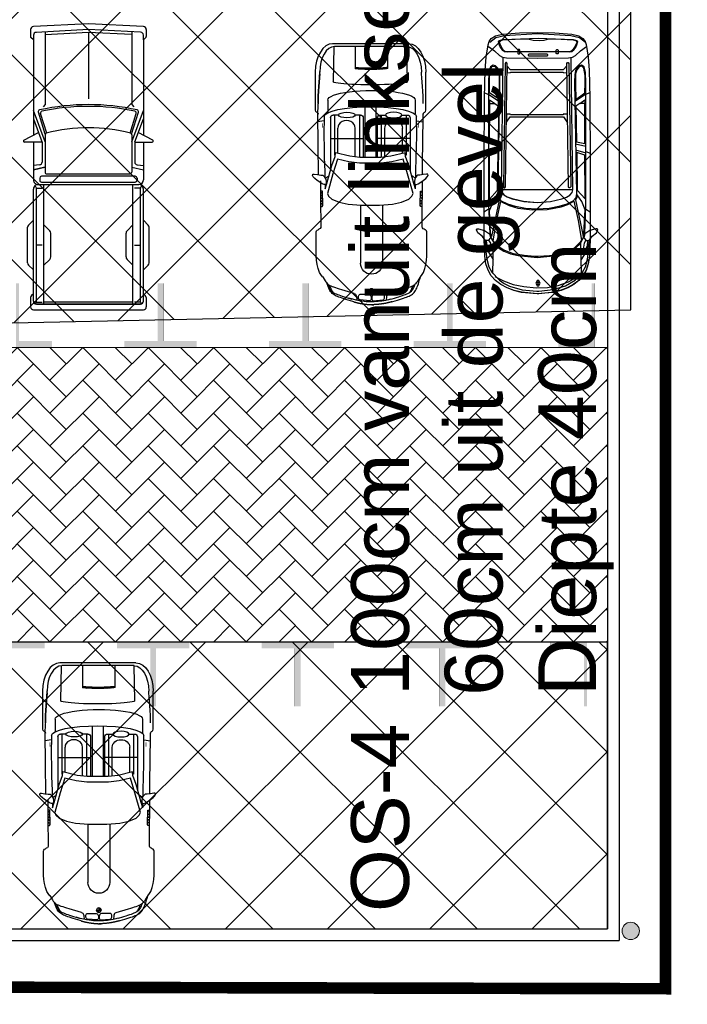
# Model space of a CAD drawing. Header units: millimetres. Extents: x 747415 to 1601423, y -236173 to 551995.
# Tile 168 of 256: x 963006 to 974545, y 91978 to 109012. Entities that reach past the tile are written whole.
import ezdxf

# ---------------------------------------------------------------- set-up
doc = ezdxf.new("R2010")
doc.units = ezdxf.units.MM
doc.header["$LTSCALE"] = 100
doc.header["$MEASUREMENT"] = 0
doc.linetypes.add('DASHED2', pattern=[9.525, 6.35, -3.175])
doc.layers.get('0').update_dxf_attribs({"linetype": 'CONTINUOUS', "lineweight": 0})
for name, color, linetype in [('T--A9041_VERHARDING_Parkeren', 9, 'CONTINUOUS'), ('T--L9041_VERHARDING_Wegen', 7, 'CONTINUOUS'), ('T--L9082_INRICHTING_SPECIFIEK_Auto', 8, 'CONTINUOUS')]:
    doc.layers.add(name, color=color, linetype=linetype)
for name, color, linetype, lineweight in [('T--A9041_VERHARDING_Wegen', 21, 'CONTINUOUS', 0), ('T--A9042_BEPLANTING', 90, 'CONTINUOUS', 0), ('T--L9020_GEBOUWEN', 252, 'CONTINUOUS', 0), ('T--L9052_Ontstop Riool', 240, 'CONTINUOUS', 0), ('T--L9067_BEHEERVOORZIENING_Belijning', 7, 'DASHED2', 0)]:
    doc.layers.add(name, color=color, linetype=linetype, lineweight=lineweight)
doc.layers.add('T--A9072_BELIJNING', color=7, linetype='CONTINUOUS', lineweight=0, true_color=0xffffff)
doc.styles.get("Standard").update_dxf_attribs({"font": 'arial.ttf'})

# ---------------------------------------------------------------- blocks, each defined once
blk = doc.blocks.new('*X133')
at = {"color": 0}
for p, q in [((61387, 31654), (61408, 31674)), ((61387, 31635), (61407, 31655)), ((61389, 31672), (61409, 31693)), ((61390, 31691), (61411, 31712)), ((61391, 31711), (61412, 31732)), ((61393, 31730), (61415, 31752)), ((61395, 31750), (61418, 31772)), ((61398, 31771), (61404, 31776)), ((61383, 31526), (61403, 31545)), ((61383, 31508), (61402, 31527)), ((61383, 31490), (61402, 31509)), ((61383, 31473), (61402, 31492)), ((61383, 31455), (61402, 31474)), ((61384, 31562), (61404, 31581)), ((61384, 31544), (61403, 31563)), ((61385, 31598), (61405, 31618)), ((61385, 31580), (61404, 31600)), ((61386, 31617), (61406, 31636)), ((61383, 31437), (61402, 31456)), ((61384, 31420), (61402, 31439)), ((61384, 31403), (61403, 31421)), ((61384, 31385), (61403, 31404)), ((61385, 31368), (61403, 31387)), ((61385, 31351), (61404, 31369)), ((61386, 31334), (61404, 31352)), ((61387, 31317), (61405, 31335)), ((61388, 31300), (61406, 31319)), ((61389, 31284), (61407, 31302)), ((61390, 31267), (61408, 31285)), ((61391, 31251), (61409, 31269)), ((61393, 31235), (61410, 31252)), ((61395, 31219), (61412, 31236)), ((61402, 31209), (61413, 31220))]:
    blk.add_line(p, q, dxfattribs=at)
blk = doc.blocks.new('*X134')
at = {"color": 0}
for p, q in [((58020, 31490), (58022, 31493)), ((58023, 31478), (58038, 31493)), ((58029, 31469), (58053, 31493)), ((58038, 31462), (58055, 31479)), ((58049, 31458), (58055, 31464)), ((58055, 31525), (58057, 31528)), ((58055, 31510), (58070, 31524)), ((58055, 31495), (58079, 31518)), ((58068, 31493), (58086, 31510)), ((58084, 31493), (58090, 31498))]:
    blk.add_line(p, q, dxfattribs=at)
blk = doc.blocks.new('auto108')
for p, q in [((3471, 2084), (4114, 2084)), ((378, 1872), (396, 1881)), ((396, 1881), (417, 1889)), ((417, 1889), (447, 1900)), ((1429, 2018), (1446, 2019)), ((1452, 2019), (1494, 2019)), ((1494, 2019), (1850, 2021)), ((1804, 1986), (1884, 1987)), ((1850, 2021), (1954, 2022)), ((1884, 1987), (1988, 1988)), ((1954, 2022), (2062, 2023)), ((1988, 1988), (2052, 1988)), ((2052, 1988), (2052, 2023)), ((2062, 2023), (2173, 2023)), ((2173, 2023), (2230, 2024)), ((2287, 1908), (2393, 1911)), ((2338, 2024), (2408, 2025)), ((2393, 1911), (2636, 1918)), ((2408, 2025), (2532, 2026)), ((2532, 2026), (2659, 2027)), ((2636, 1918), (2833, 1922)), ((2659, 2027), (2791, 2029)), ((2791, 2029), (2924, 2030)), ((2833, 1922), (2993, 1924)), ((2924, 2030), (3058, 2032)), ((2993, 1924), (3125, 1924)), ((3058, 2032), (3189, 2034)), ((3125, 1924), (3240, 1922)), ((3189, 2034), (3316, 2035)), ((3240, 1922), (3345, 1919)), ((3316, 2035), (3389, 2035)), ((3628, 1900), (3383, 1898)), ((3567, 2037), (3607, 2036)), ((3607, 2036), (3696, 2034)), ((3696, 2034), (3781, 2030)), ((3781, 2030), (3862, 2025)), ((3862, 2025), (3941, 2021)), ((3941, 2021), (4015, 2015)), ((4015, 2015), (4085, 2009)), ((4085, 2009), (4114, 2007)), ((247, 1678), (257, 1707)), ((257, 1707), (267, 1732)), ((267, 1732), (276, 1754)), ((276, 1754), (284, 1774)), ((284, 1774), (293, 1792)), ((293, 1792), (301, 1807)), ((301, 1807), (310, 1820)), ((310, 1820), (321, 1832)), ((321, 1832), (332, 1843)), ((332, 1843), (345, 1854)), ((345, 1854), (361, 1863)), ((359, 1694), (370, 1729)), ((361, 1863), (378, 1872)), ((370, 1729), (380, 1762)), ((380, 1762), (390, 1791)), ((390, 1791), (400, 1818)), ((400, 1818), (409, 1841)), ((409, 1841), (417, 1862)), ((3321, 1811), (2412, 1811)), ((3370, 1742), (2675, 1742)), ((2675, 1742), (2675, 1729)), ((2965, 1811), (2965, 1243)), ((3370, 1670), (3370, 1762)), ((4554, 1752), (4554, 504)), ((4603, 1784), (4603, 472)), ((191, 1498), (203, 1538)), ((203, 1538), (214, 1577)), ((214, 1577), (226, 1614)), ((226, 1614), (237, 1647)), ((237, 1647), (247, 1678)), ((284, 1442), (347, 1656)), ((347, 1656), (359, 1694)), ((2705, 1679), (3142, 1679)), ((186, 1479), (191, 1498)), ((2645, 1375), (3142, 1375)), ((3370, 1293), (3370, 1384)), ((4175, 1423), (4194, 1423)), ((4194, 1423), (4554, 1423)), ((1814, 1332), (805, 1332)), ((3512, 1219), (2635, 1219)), ((3321, 1243), (2636, 1243)), ((3370, 1312), (2638, 1312)), ((324, 1143), (284, 1143)), ((324, 1143), (324, 1183)), ((364, 1143), (324, 1143)), ((324, 1104), (324, 1143)), ((3512, 1026), (2635, 1026)), ((1810, 955), (805, 955)), ((3321, 1002), (2636, 1002)), ((3370, 933), (2638, 933)), ((2645, 863), (3142, 863)), ((2965, 434), (2965, 1002)), ((3370, 952), (3370, 861)), ((4171, 864), (4190, 864)), ((4190, 864), (4554, 864)), ((139, 837), (144, 818)), ((144, 818), (156, 778)), ((156, 778), (167, 738)), ((167, 738), (179, 701)), ((179, 701), (190, 667)), ((191, 786), (187, 802)), ((203, 746), (191, 786)), ((214, 707), (203, 746)), ((226, 671), (214, 707)), ((284, 845), (347, 631)), ((190, 667), (201, 635)), ((201, 635), (211, 606)), ((211, 606), (221, 580)), ((221, 580), (230, 556)), ((237, 637), (226, 671)), ((230, 556), (239, 535)), ((247, 606), (237, 637)), ((239, 535), (249, 515)), ((257, 578), (247, 606)), ((249, 515), (259, 497)), ((267, 553), (257, 578)), ((276, 530), (267, 553)), ((284, 510), (276, 530)), ((347, 631), (359, 593)), ((359, 593), (370, 557)), ((370, 557), (380, 525)), ((380, 525), (390, 495)), ((380, 525), (390, 495)), ((2675, 503), (2675, 516)), ((2705, 559), (3142, 559)), ((3370, 575), (3370, 483)), ((259, 497), (271, 480)), ((271, 480), (285, 463)), ((293, 493), (284, 510)), ((285, 463), (300, 449)), ((301, 477), (293, 493)), ((300, 449), (317, 436)), ((310, 464), (301, 477)), ((321, 452), (310, 464)), ((317, 436), (336, 424)), ((332, 441), (321, 452)), ((345, 431), (332, 441)), ((336, 424), (356, 414)), ((361, 421), (345, 431)), ((356, 414), (377, 404)), ((361, 424), (378, 415)), ((378, 412), (361, 421)), ((377, 404), (399, 395)), ((378, 415), (396, 406)), ((396, 404), (378, 412)), ((390, 495), (400, 469)), ((390, 495), (400, 469)), ((396, 406), (417, 397)), ((396, 404), (416, 395)), ((417, 395), (396, 404)), ((399, 395), (423, 386)), ((400, 469), (409, 445)), ((400, 469), (409, 445)), ((409, 445), (417, 425)), ((409, 445), (417, 425)), ((417, 425), (424, 408)), ((417, 397), (447, 387)), ((440, 387), (417, 395)), ((423, 386), (449, 377)), ((424, 408), (430, 395)), ((429, 393), (431, 390)), ((430, 395), (432, 392)), ((464, 379), (440, 387)), ((449, 377), (460, 374)), ((3321, 434), (2412, 434)), ((3370, 503), (2675, 503)), ((3628, 386), (3410, 388)), ((1494, 265), (1423, 266)), ((1850, 264), (1494, 265)), ((1804, 301), (1884, 300)), ((1954, 263), (1850, 264)), ((1884, 300), (1988, 299)), ((2062, 262), (1954, 263)), ((1988, 299), (2052, 298)), ((2052, 298), (2052, 264)), ((2173, 261), (2062, 262)), ((2230, 261), (2173, 261)), ((2393, 334), (2287, 337)), ((2408, 220), (2338, 221)), ((2636, 327), (2393, 334)), ((2532, 219), (2408, 220)), ((2659, 218), (2532, 219)), ((2833, 323), (2636, 327)), ((2791, 216), (2659, 218)), ((2924, 215), (2791, 216)), ((2993, 321), (2833, 323)), ((3058, 213), (2924, 215)), ((3125, 321), (2993, 321)), ((3189, 211), (3058, 213)), ((3240, 323), (3125, 321)), ((3316, 210), (3189, 211)), ((3345, 326), (3240, 323)), ((3343, 210), (3316, 210)), ((3411, 211), (3343, 210)), ((3514, 218), (3411, 211)), ((3471, 173), (4150, 173)), ((3607, 221), (3514, 218)), ((3567, 220), (3607, 221)), ((3696, 224), (3607, 221)), ((3607, 221), (3696, 224)), ((3781, 227), (3696, 224)), ((3696, 224), (3781, 227)), ((3862, 232), (3781, 227)), ((3781, 227), (3862, 232)), ((3862, 232), (3941, 237)), ((3941, 236), (3862, 232)), ((4015, 242), (3941, 236)), ((3941, 237), (4015, 242)), ((4015, 242), (4121, 251)), ((4085, 248), (4015, 242))]:
    blk.add_line(p, q)
for points in [[(2175, 1892), (2168, 1904), (2169, 1921), (2181, 1952), (2209, 1995), (2240, 2038), (2273, 2084), (2298, 2108), (2326, 2120), (2346, 2118), (2348, 2092), (2339, 2036), (2331, 1976), (2329, 1943), (2316, 1925), (2294, 1912), (2261, 1893), (2221, 1885), (2195, 1886)], [(1810, 1123), (1810, 1280), (1830, 1504), (1862, 1660), (1915, 1788), (1968, 1843), (2011, 1861), (2355, 1768), (2606, 1690), (2559, 1494), (2538, 1311), (2536, 1165), (2536, 1123), (2536, 1080), (2538, 934), (2559, 751), (2606, 555), (2355, 477), (2011, 384), (1968, 402), (1915, 457), (1862, 585), (1830, 741), (1810, 965)], [(2175, 353), (2168, 341), (2169, 324), (2181, 293), (2209, 250), (2240, 207), (2273, 161), (2298, 137), (2326, 125), (2346, 127), (2348, 153), (2339, 209), (2331, 269), (2329, 302), (2316, 320), (2294, 333), (2261, 352), (2221, 360), (2195, 359)]]:
    blk.add_lwpolyline(points, close=True)
for points in [[(3412, 2055, -0.003452), (3412, 2055)], [(3412, 202, 0.003452), (3412, 202)]]:
    blk.add_lwpolyline(points, format="xyb")
for points in [[(139, 1492), (144, 1512), (156, 1552), (167, 1592), (179, 1629), (190, 1663), (201, 1695), (211, 1723), (221, 1750), (230, 1773), (239, 1795), (249, 1814), (259, 1833), (271, 1850), (285, 1866), (300, 1881), (317, 1894), (336, 1906), (356, 1916), (377, 1926), (399, 1935), (423, 1944), (449, 1953), (476, 1961), (505, 1970), (533, 1981), (571, 1990)], [(2092, 1901), (2168, 1903)], [(2093, 1901), (2185, 1875), (2496, 1788), (2651, 1732), (2716, 1723)], [(2277, 1902), (2299, 1863), (2322, 1836)], [(3272, 1921), (3255, 2034)], [(296, 1798), (303, 1804), (316, 1814), (331, 1824), (348, 1833), (367, 1841), (388, 1850), (410, 1858), (416, 1860)], [(2716, 1723), (2656, 1477), (2637, 1304), (2634, 1164), (2634, 1123), (2634, 1081), (2637, 941), (2656, 768), (2716, 522)], [(3946, 1767), (4554, 1752)], [(2093, 344), (2185, 370), (2496, 457), (2651, 513), (2716, 522)], [(296, 489), (303, 482), (316, 472), (331, 463), (348, 454), (367, 445), (388, 437), (410, 428), (416, 427)], [(2168, 342), (2092, 344)], [(2277, 343), (2299, 382), (2322, 409)], [(4554, 493), (3946, 478)], [(3272, 324), (3255, 211)]]:
    blk.add_lwpolyline(points)
for points in [[(155, 1179), (171, 1337, -0.414214), (200, 1366), (238, 1366, -0.414214), (268, 1337), (268, 1188, -0.291039), (222, 1150), (184, 1150, -0.414214)], [(155, 1107), (171, 950, 0.414214), (200, 920), (238, 920, 0.414214), (268, 950), (268, 1099, 0.291039), (222, 1137), (184, 1137, 0.414214)]]:
    blk.add_lwpolyline(points, format="xyb", close=True)
blk.add_circle((324, 1143), 39.7)
for centre, radius, start, end in [((1440, 2064), 47.1, 195.2914, 284.3416), ((3321, 1762), 49.3, 360, 90), ((237, 1456), 49.3, 283.7947, 343.5607), ((805, 1143), 189, 90, 270), ((3321, 1293), 49.3, 270, 360), ((324, 1143), 39.7, 180, 270), ((324, 1143), 39.7, 0, 90), ((237, 831), 49.3, 16.4393, 76.2053), ((3321, 952), 49.3, 0, 90), ((3321, 483), 49.3, 270, 0), ((1440, 222), 47.1, 111.0771, 164.7086)]:
    blk.add_arc(centre, radius, start, end)
for centre, major_axis, ratio, start_param, end_param in [((4114, 1784), (489, 0), 0.61456, 0, 1.570796), ((1804, 2020), (0, -34.3), 0.624902, -1.56257, 0), ((1849, 2028), (0, -34.3), 0.624902, -1.340746, 0), ((1896, 2028), (0, -34.3), 0.624902, -1.357157, 0), ((1943, 2029), (0, -34.3), 0.624902, -1.355316, 0), ((1990, 2029), (0, -34.3), 0.624902, -1.354332, 0), ((2038, 2030), (0, -34.3), 0.624902, -1.349543, 0), ((3345, 1123), (0, 797), 0.211204, 3.141593, 6.283185), ((3628, 1144), (1, 756), 0.222398, -3.141593, 0), ((4114, 1752), (439, 0), 0.579085, 0, 1.570796), ((3948, 1123), (0, -645), 0.087484, -3.141593, 0), ((3142, 1527), (0, 152), 0.864333, 3.141593, 6.283185), ((4187, 1133), (0, -323), 0.087484, -2.68647, -0.584659), ((4206, 1133), (0, -323), 0.087484, -2.68647, -0.584659)]:
    blk.add_ellipse(centre, major_axis=major_axis, ratio=ratio, start_param=start_param, end_param=end_param)
blk.add_ellipse((3370, 1527), major_axis=(0, 143), ratio=0.338725)
at = {"extrusion": (0, 0, -1)}
for centre, major_axis, ratio, start_param, end_param in [((3142, 711), (0, -152), 0.864333, -3.141593, 0), ((4114, 504), (439, 0), 0.579085, 0, 1.570796), ((4114, 472), (489, 0), 0.61456, 0, 1.570796), ((1804, 266), (0, 34.3), 0.624902, -1.56257, 0), ((1849, 258), (0, 34.3), 0.624902, -1.340746, 0), ((1896, 258), (0, 34.3), 0.624902, -1.357157, 0), ((1943, 258), (0, 34.3), 0.624902, -1.355316, 0), ((1990, 257), (0, 34.3), 0.624902, -1.354332, 0), ((2038, 257), (0, 34.3), 0.624902, -1.349543, 0)]:
    blk.add_ellipse(centre, major_axis=major_axis, ratio=ratio, start_param=start_param, end_param=end_param, dxfattribs=at)
blk.add_ellipse((3370, 718), major_axis=(0, -143), ratio=0.338725, dxfattribs=at)
for points, knots in [([(571, 1990), (626, 2035), (853, 2125), (1099, 2097), (1285, 2097)], [72.513385, 72.513385, 72.513385, 72.513385, 210.766252, 779.411217, 779.411217, 779.411217, 779.411217]), ([(1285, 2097), (1307, 2097), (1358, 2107), (1385, 2075), (1395, 2052)], [0, 0, 0, 0, 64.592582, 138.656509, 138.656509, 138.656509, 138.656509]), ([(164, 1390), (146, 1302), (129, 1121), (146, 941), (201, 754)], [93.721229, 93.721229, 93.721229, 93.721229, 365.303664, 640.430937, 640.430937, 640.430937, 640.430937]), ([(571, 296), (626, 251), (853, 161), (1099, 189), (1285, 189)], [72.513385, 72.513385, 72.513385, 72.513385, 210.766252, 779.411217, 779.411217, 779.411217, 779.411217]), ([(1285, 189), (1307, 189), (1358, 179), (1385, 212), (1395, 235)], [0, 0, 0, 0, 64.592582, 138.656509, 138.656509, 138.656509, 138.656509])]:
    blk.add_open_spline(points, degree=3, knots=knots)
for points, start_tangent, end_tangent in [([(3412, 2055), (3401, 2042), (3387, 2035)], (-0.157438, -0.987529), (-0.999933, -0.011552)), ([(3412, 2055), (3430, 2076), (3477, 2085)], (0.361709, 0.932291), (1, 0)), ([(571, 1990), (504, 1946), (440, 1893), (417, 1862), (411, 1850)], (0.873356, 0.487083, -0.000015), (-0.33173, -0.943374)), ([(571, 296), (504, 341), (440, 394), (417, 425), (411, 437)], (0.873356, -0.487083, -0.000015), (-0.33173, 0.943374)), ([(3412, 202), (3401, 215), (3387, 222)], (-0.157438, 0.987529), (-0.999933, 0.011552)), ([(3412, 202), (3430, 181), (3477, 173)], (0.361709, -0.932291), (1, 0))]:
    blk.add_spline(points, degree=3, dxfattribs=dict(start_tangent=start_tangent, end_tangent=end_tangent))
for points, weights in [([(115, 1400), (90, 1278), (88, 1143)], [1, 0.996922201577, 0.999560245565]), ([(139, 1493), (125, 1447), (115, 1400)], [1, 0.99968296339, 1]), ([(115, 930), (90, 1052), (88, 1186)], [1, 0.996922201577, 0.999560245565]), ([(139, 837), (125, 882), (115, 930)], [1, 0.99968296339, 1])]:
    blk.add_rational_spline(points, weights, degree=2)
for points in [[(186, 1479), (177, 1450), (170, 1420), (164, 1390)], [(249, 1408), (223, 1401), (194, 1398), (165, 1396)], [(249, 879), (223, 885), (194, 889), (165, 891)]]:
    blk.add_open_spline(points, degree=3)
for points in [[(3151, 1962), (3151, 1950), (3227, 1962), (3227, 1950)], [(3151, 294), (3151, 305), (3227, 294), (3227, 305)]]:
    blk.add_solid(points)
for name, p, xscale, yscale, zscale in [('*X133', (-56312, -29881), 0.9851387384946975, 0.9851387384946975, 0.9851387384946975), ('*X134', (-65414, -34517), 1.132343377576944, 1.132343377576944, 1.132343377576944)]:
    blk.add_blockref(name, p, dxfattribs=dict(xscale=xscale, yscale=yscale, zscale=zscale))
blk = doc.blocks.new('auto111')
at = {"linetype": 'Continuous'}
for points in [[(4315, 1842), (4203, 1878), (4073, 1898), (3776, 1908), (2462, 1908), (1334, 1906), (854, 1893), (628, 1875), (414, 1842), (356, 1824), (305, 1789), (262, 1715), (234, 1593), (211, 1299), (203, 994), (211, 689), (234, 396), (262, 272), (305, 201), (356, 163), (412, 147), (628, 114), (854, 94), (1334, 84), (2462, 79), (3776, 79), (4073, 89), (4200, 112), (4315, 147), (4411, 201), (4495, 274), (4564, 369), (4622, 475), (4665, 595), (4698, 724), (4724, 994), (4698, 1265), (4665, 1395), (4620, 1514), (4564, 1621), (4493, 1713), (4411, 1789), (4315, 1842)], [(1248, 1901), (1276, 1827), (1395, 1644)], [(2264, 1835), (2290, 1908)], [(3260, 1832), (3303, 1906)], [(3685, 1817), (3756, 1799), (3801, 1840), (3799, 1888), (3728, 1941), (3669, 2020), (3616, 2040), (3601, 2033), (3601, 2010), (3629, 1901), (3685, 1817)], [(4678, 963), (4650, 714), (4587, 506), (4487, 338), (4350, 208), (4254, 160), (4122, 122), (3776, 79), (4073, 89), (4203, 112), (4317, 147), (4411, 198), (4493, 272), (4561, 361), (4617, 463), (4663, 577), (4696, 701), (4724, 963), (4724, 963), (4724, 966), (4724, 973), (4724, 976), (4724, 996), (4696, 1265), (4665, 1393), (4620, 1512), (4561, 1619), (4493, 1713), (4411, 1789), (4315, 1842), (4203, 1878), (4073, 1898), (3776, 1908), (4122, 1865), (4254, 1830), (4350, 1779), (4487, 1647), (4543, 1563), (4589, 1469), (4653, 1253), (4676, 999), (4676, 963), (4678, 963)], [(3779, 1906), (4000, 1832), (4132, 1753)], [(369, 1814), (290, 1710), (252, 1560), (221, 989), (252, 414), (290, 264), (369, 160)], [(445, 1832), (518, 1728), (600, 1647), (630, 1591), (640, 1525), (648, 986), (640, 450), (630, 381), (600, 328), (518, 247), (445, 142)], [(2988, 1669), (1062, 1636), (928, 1639), (864, 1652), (816, 1677), (778, 1713), (765, 1756), (798, 1802), (887, 1827), (1072, 1835), (2523, 1835), (3179, 1835), (3679, 1814), (3773, 1784), (3857, 1733), (3928, 1659), (3984, 1568), (4030, 1456), (4063, 1321), (4094, 994), (4094, 991), (4094, 991), (4063, 661), (4030, 529), (3984, 414), (3926, 323), (3857, 252), (3773, 201), (3679, 168), (3179, 150), (2523, 150), (1072, 150), (887, 155), (798, 183), (765, 226), (778, 269), (816, 305), (864, 333), (928, 343), (1062, 348), (2988, 313), (3065, 325), (3118, 376), (3171, 483), (3214, 618), (3245, 788), (3258, 991), (3260, 991), (3258, 991), (3245, 1197), (3214, 1365), (3171, 1499), (3118, 1609), (3065, 1657), (2988, 1669)], [(1357, 1657), (1245, 1817), (1072, 1819), (989, 1819), (854, 1807), (793, 1779), (783, 1753), (790, 1723), (859, 1669), (958, 1652), (1062, 1652), (1357, 1657)], [(1428, 1730), (1372, 1819), (1431, 1819)], [(2094, 1669), (2124, 1817), (1428, 1814), (1428, 1723), (1474, 1659), (1652, 1662), (2094, 1669)], [(2937, 1685), (3085, 1819), (2328, 1817), (2279, 1675), (2912, 1685), (2937, 1685)], [(3103, 1652), (3733, 1784), (3677, 1799), (3280, 1817), (3138, 1756), (3019, 1685), (3062, 1675), (3103, 1652)], [(3804, 1751), (3466, 1697), (3128, 1619), (3197, 1479), (3240, 1329), (3270, 1075), (3265, 823), (3220, 579), (3179, 465), (3123, 361), (3456, 285), (3796, 229), (3829, 249), (3931, 356), (4000, 485), (4043, 630), (4066, 778), (4078, 976), (4078, 996), (4078, 1039), (4063, 1220), (4030, 1405), (3961, 1581), (3911, 1654), (3847, 1720), (3804, 1751)], [(3794, 1832), (3845, 1802), (3918, 1794), (3982, 1799), (3959, 1827), (3888, 1860), (3806, 1868)], [(4371, 1758), (3847, 1746)], [(4421, 1723), (4500, 1573), (4561, 1408), (4599, 1225), (4620, 1011), (4615, 813), (4579, 633), (4513, 452), (4414, 269)], [(325, 1588), (300, 978), (325, 369), (341, 315), (366, 295), (440, 320), (513, 369), (536, 394), (544, 442), (539, 978), (544, 1514), (536, 1560), (513, 1586), (440, 1636), (366, 1662), (338, 1642), (325, 1588)], [(343, 325), (369, 310), (391, 315), (455, 346), (516, 389), (531, 409), (536, 445), (531, 978), (536, 1512), (529, 1550), (511, 1573), (445, 1616), (374, 1644), (348, 1634), (330, 1588), (318, 1372), (310, 1156), (335, 1060), (343, 961), (333, 872), (310, 790), (318, 579), (330, 369), (343, 325)], [(643, 1586), (2927, 1616), (2973, 1601), (3016, 1563), (3052, 1502), (3082, 1423), (3125, 1225), (3141, 994), (3125, 765), (3082, 567), (3052, 488), (3016, 427), (2973, 389), (2927, 374), (643, 404)], [(739, 1545), (2871, 1575), (2887, 1563), (2887, 1550), (2871, 1540), (739, 1509), (724, 1522), (724, 1532), (739, 1545)], [(2925, 374), (2927, 1616), (2970, 1606), (3011, 1570), (3047, 1509), (3077, 1428), (3123, 1227), (3141, 994), (3125, 765), (3082, 567), (3052, 488), (3016, 427), (2973, 386), (2925, 374)], [(785, 1512), (900, 1512), (892, 1456), (887, 1454), (887, 544), (892, 544), (900, 478), (780, 480), (844, 539), (846, 541), (846, 1459), (844, 1461), (785, 1512)], [(1614, 1522), (1753, 1525), (1664, 1461), (1664, 536), (1764, 468), (1616, 468), (1616, 541), (1626, 544), (1626, 1454), (1616, 1459), (1614, 1522)], [(574, 1319), (574, 1301), (564, 1291), (508, 1291), (498, 1301), (498, 1319), (508, 1329), (564, 1329), (574, 1319)], [(607, 1136), (607, 821), (600, 811), (590, 811), (579, 821), (579, 1136), (590, 1146), (600, 1146), (607, 1136)], [(4495, 963), (4495, 978), (4495, 994), (4538, 1016), (4584, 994), (4584, 978), (4584, 963), (4538, 943), (4495, 963)], [(4521, 973), (4521, 978), (4521, 986), (4538, 996), (4559, 986), (4559, 978), (4559, 973), (4538, 963), (4521, 973)], [(574, 635), (574, 656), (564, 663), (508, 663), (498, 656), (498, 635), (508, 628), (564, 628), (574, 635)], [(739, 445), (2871, 414), (2887, 427), (2887, 440), (2871, 450), (739, 480), (724, 468), (724, 455), (739, 445)], [(1359, 325), (1248, 168), (1072, 165), (945, 165), (821, 188), (785, 224), (798, 269), (851, 310), (917, 328), (1095, 333), (1359, 325)], [(1248, 84), (1276, 158), (1395, 341)], [(1428, 257), (1370, 168), (1431, 168)], [(2091, 313), (2122, 168), (1428, 168), (1428, 257), (1476, 323), (2091, 313)], [(2127, 330), (2168, 153)], [(2231, 330), (2282, 153)], [(2932, 300), (3080, 163), (3026, 163), (2325, 168), (2277, 310), (2932, 300)], [(3095, 328), (3723, 196), (3679, 186), (3270, 165), (3125, 221), (3009, 300), (3054, 308), (3095, 328)], [(3685, 168), (3753, 188), (3801, 145), (3799, 97), (3728, 43), (3667, -33), (3613, -56), (3601, -46), (3601, -23), (3626, 84), (3685, 168)], [(3779, 79), (4000, 153), (4132, 234)], [(3794, 153), (3845, 183), (3918, 193), (3982, 186), (3959, 158), (3888, 125), (3806, 119)], [(4371, 229), (3847, 241)], [(2262, 153), (2290, 79)], [(3260, 153), (3303, 76)]]:
    blk.add_lwpolyline(points, dxfattribs=at)
blk = doc.blocks.new('auto92')
for points in [[(-2936, 1115), (-3065, 862)], [(-2902, 802), (-2902, 1102)], [(-1550, 950), (-1464, 1035)], [(-810, 1050), (-1429, 1050)], [(-690, 950), (-775, 1035)], [(-4900, 950), (-4950, 0), (-4900, -950)], [(-4850, 1000), (-4727, 1000)], [(-4804, 903), (-4850, 0), (-4800, -903)], [(-4713, 994), (-4669, 950), (-4754, 950)], [(-4669, 950), (-3020, 950)], [(-2905, 750), (-3450, 950)], [(-3040, 747), (-3419, 865)], [(-2905, 803), (-3305, 950)], [(-2902, 950), (-2249, 950)], [(-2507, 846), (-2498, 950)], [(-2466, 752), (-2421, 950)], [(-2169, -870), (-2169, 870)], [(-2126, 909), (-2128, 911)], [(-135, 900), (-2105, 900), (-2105, 797)], [(-150, 950), (-2089, 950)], [(-1120, 797), (-1120, 900)], [(-277, 950), (-249, 983)], [(-211, 1000), (-50, 1000)], [(-134, 900), (-134, 797)], [(0, -950), (0, 950)], [(-4812, 750), (-3550, 750), (-3510, 784)], [(-4761, 750), (-4800, -3)], [(-3058, 721), (-3397, 827)], [(-3027, 750), (-2380, 750)], [(-2887, 800), (-2557, 800)], [(-2350, -720), (-2350, 720)], [(-2310, 811), (-2310, 0), (-2310, -811)], [(-2280, 841), (-2239, 841)], [(-2209, -811), (-2209, 0), (-2209, 811)], [(-100, 770), (-2169, 770)], [(-1470, 770), (-1367, 668)], [(-770, 770), (-872, 668)], [(-132, 770), (-132, -770)], [(-915, 650), (-1325, 650)], [(-4800, 3), (-4759, -750)], [(-4800, 0), (-3648, 0)], [(-1470, -770), (-1367, -668)], [(-915, -650), (-1325, -650)], [(-770, -770), (-872, -668)], [(-4809, -750), (-3550, -750), (-3510, -784)], [(-2905, -750), (-3450, -950)], [(-3040, -747), (-3419, -865)], [(-3058, -721), (-3397, -827)], [(-3305, -950), (-2896, -800), (-2557, -800)], [(-3027, -750), (-2380, -750)], [(-2902, -802), (-2902, -1102)], [(-2507, -846), (-2498, -950)], [(-2280, -841), (-2239, -841)], [(-100, -770), (-2169, -770)], [(-135, -900), (-2105, -900), (-2105, -797)], [(-1120, -797), (-1120, -900)], [(-134, -900), (-134, -797)], [(-4850, -1000), (-4727, -1000)], [(-4750, -950), (-4669, -950), (-4713, -994)], [(-4669, -950), (-3020, -950)], [(-2936, -1115), (-3065, -862)], [(-2902, -950), (-2249, -950)], [(-2126, -909), (-2128, -911)], [(-150, -950), (-2089, -950)], [(-1550, -950), (-1464, -1035)], [(-690, -950), (-775, -1035)], [(-277, -950), (-249, -983)], [(-211, -1000), (-50, -1000)], [(-810, -1050), (-1429, -1050)]]:
    blk.add_lwpolyline(points)
for points in [[(-100, -900), (-100, 900)], [(-2466, -752), (-2421, -950)]]:
    blk.add_lwpolyline(points, close=True)
for centre, radius, start, end in [((-2922, 1102), 20, 0, 136.7315), ((-1429, 1000), 50, 90, 135), ((-810, 1000), 50, 45, 90), ((-4850, 950), 50, 90, 180), ((-4754, 900), 50, 90, 177.0625), ((-4727, 980), 20, 45, 90), ((-3428, 837), 30, 72.646, 167.4422), ((-2249, 870), 80, 0, 90), ((-2089, 870), 80, 90, 180), ((-2114, 925), 20, 113.9023, 225), ((-2105, 930), 30, 225, 270), ((-2089, 870), 80, 90, 113.9023), ((-211, 950), 50, 90, 139.4454), ((-150, 900), 50, 0, 90), ((-137, 924), 23.9, 277.2806, 39.8089), ((-50, 950), 50, 0, 90), ((328, 0), 3878, 167.4422, 192.5578), ((328, 0), 3848, 167.9319, 192.0681), ((-3406, 798), 30, 72.646, 167.9319), ((-287, 0), 2863, 165.2743, 194.7257), ((-3027, 720), 30, 90, 165.2743), ((-2887, 850), 50, 249.8465, 270), ((-2557, 850), 50, 270, 355.0929), ((-2380, 720), 30, 0, 90), ((-2280, 811), 30, 90, 180), ((-2239, 811), 30, 0, 90), ((-1325, 710), 60, 225, 270), ((-915, 710), 60, 270, 315), ((-1325, -710), 60, 90, 135), ((-915, -710), 60, 45, 90), ((-3428, -837), 30, 192.5578, 287.354), ((-3406, -798), 30, 192.0681, 287.354), ((-3027, -720), 30, 194.7257, 270), ((-2557, -850), 50, 4.9071, 90), ((-2380, -720), 30, 270, 0), ((-2280, -811), 30, 180, 270), ((-2280, -811), 30, 180, 270), ((-2239, -811), 30, 270, 0), ((-4850, -950), 50, 180, 270), ((-4750, -900), 50, 180, 270), ((-4727, -980), 20, 270, 315), ((-2249, -870), 80, 270, 0), ((-2089, -870), 80, 180, 270), ((-2089, -870), 80, 180, 270), ((-2114, -925), 20, 135, 246.0977), ((-2105, -930), 30, 90, 135), ((-2089, -870), 80, 246.0977, 270), ((-211, -950), 50, 220.5546, 270), ((-150, -900), 50, 270, 0), ((-137, -924), 23.9, 320.1911, 82.7194), ((-50, -950), 50, 270, 0), ((-2922, -1102), 20, 223.2685, 0), ((-1429, -1000), 50, 225, 270), ((-810, -1000), 50, 270, 315)]:
    blk.add_arc(centre, radius, start, end)
blk = doc.blocks.new('9041_parkeerplaats_2500x5000_hoeklijn')
at = {"layer": 'T--A9072_BELIJNING', "linetype": 'Continuous'}
h = blk.add_hatch(color=256, dxfattribs=at)
h.paths.add_polyline_path([(-1200, -1390), (-1250, -1390), (-1250, -2500), (-625, -2500), (-625, -2390), (-1200, -2390)])
h.paths.add_polyline_path([(1250, -1390), (1200, -1390), (1200, -2390), (625, -2390), (625, -2500), (1250, -2500)])
at = {"layer": 'T--L9067_BEHEERVOORZIENING_Belijning', "const_width": 1}
for points in [[(-1200, -1390), (-1250, -1390), (-1250, -2500), (-625, -2500), (-625, -2390), (-1200, -2390)], [(1250, -1390), (1200, -1390), (1200, -2390), (625, -2390), (625, -2500), (1250, -2500)]]:
    blk.add_lwpolyline(points, close=True, dxfattribs=at)
blk = doc.blocks.new('*U225')
at = {"layer": 'T--L9067_BEHEERVOORZIENING_Belijning'}
blk.add_blockref('9041_parkeerplaats_2500x5000_hoeklijn', (0, 1945, 0), dxfattribs=at)
blk = doc.blocks.new('*U226')
at = {"layer": 'T--L9067_BEHEERVOORZIENING_Belijning', "color": 0, "linetype": 'ByBlock', "lineweight": -2, "transparency": 16777216}
for p in [(0, 0), (2500, 0), (5000, 0), (7500, 0)]:
    blk.add_blockref('*U225', p, dxfattribs=at)
blk = doc.blocks.new('*U227')
at = {"layer": 'T--L9067_BEHEERVOORZIENING_Belijning'}
blk.add_blockref('9041_parkeerplaats_2500x5000_hoeklijn', (0, 1945, 0), dxfattribs=at)
blk = doc.blocks.new('*U228')
at = {"layer": 'T--L9067_BEHEERVOORZIENING_Belijning', "color": 0, "linetype": 'ByBlock', "lineweight": -2, "transparency": 16777216}
for p in [(15000, 0), (17500, 0), (20000, 0), (22500, 0)]:
    blk.add_blockref('*U227', p, dxfattribs=at)

msp = doc.modelspace()

# ---------------------------------------------------------------- hatches: boundary and pattern name
at = {"layer": 'T--A9041_VERHARDING_Parkeren', "linetype": 'Continuous'}
h = msp.add_hatch(dxfattribs=at)
h.set_pattern_fill('ANSI37', color=256, scale=10000, style=0)
edge = h.paths.add_edge_path()
edge.add_line((973566.039, 113992.844), (951116.039, 113842.844))
edge.add_arc((961036.559, 101092.056), 16155.473, 127.8840566, 171.8062578)
edge.add_line((945046.004, 103394.548), (973566.039, 103992.844))
edge.add_line((973566.039, 103992.844), (973566.039, 113992.844))
h = msp.add_hatch(dxfattribs=at)
h.set_pattern_fill('ANSI37', color=256, scale=10000, style=0)
edge = h.paths.add_edge_path()
edge.add_line((973166.039, 98245.106), (941765.986, 98242.862))
edge.add_arc((31399874.937, -19573526.261), 36258445.93, 147.143073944, 147.1640649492)
edge.add_line((934561.039, 87082.844), (957811.039, 87082.844))
edge.add_line((957811.039, 87082.844), (957811.039, 93282.844))
edge.add_line((957811.039, 93282.844), (973166.039, 93282.844))
edge.add_line((973166.039, 93282.844), (973166.039, 98245.106))
at = {"layer": 'T--A9041_VERHARDING_Wegen', "linetype": 'Continuous'}
h = msp.add_hatch(dxfattribs=at)
h.set_pattern_fill('AR-HBONE', color=256, scale=100, style=0)
h.set_pattern_definition([(45, (-400, -747.74), (4e-14, 565.68542), [1200, -400]), (135, (-117.16, -464.9), (4e-14, 565.68542), [1200, -400])])
edge = h.paths.add_edge_path()
edge.add_line((973166.039, 103342.781), (937247.989, 103342.901))
edge.add_arc((997209.143, 60997.947), 73405.962, 144.7700147, 149.50831799)
edge.add_line((933955.018, 98245.106), (973166.039, 98245.106))
edge.add_line((973166.039, 98245.106), (973166.039, 103342.781))
at = {"layer": 'T--A9042_BEPLANTING'}
h = msp.add_hatch(dxfattribs=at)
h.set_pattern_fill('GRASS', color=256, scale=1500, style=0)
edge = h.paths.add_edge_path()
edge.add_line((1194589.183, 247525.193), (1194593.64, 247264.881))
edge.add_line((1194593.64, 247264.881), (1189597.042, 247120.843))
edge.add_line((1189597.042, 247120.843), (1179615.176, 246734.424))
edge.add_line((1179615.176, 246734.424), (1169673.169, 246260.926))
edge.add_line((1169673.169, 246260.926), (1159743.156, 245284.429))
edge.add_line((1159743.156, 245284.429), (1149794.302, 244232.037))
edge.add_line((1149794.302, 244232.037), (1139904.319, 243419.621))
edge.add_line((1139904.319, 243419.621), (1138613.747, 243325.021))
edge.add_line((1138613.747, 243325.021), (1135690.007, 243117.197))
edge.add_line((1135690.007, 243117.197), (1132771.926, 242932.503))
edge.add_line((1132771.926, 242932.503), (1129859.398, 242758.599))
edge.add_line((1129859.398, 242758.599), (1126616.556, 242566.575))
edge.add_line((1126616.556, 242566.575), (1123385.964, 242364.695))
edge.add_line((1123385.964, 242364.695), (1120184.728, 242139.833))
edge.add_line((1120184.728, 242139.833), (1117014.113, 241880.011))
edge.add_line((1117014.113, 241880.011), (1113876.289, 241570.228))
edge.add_line((1113876.289, 241570.228), (1110773.76, 241198.319))
edge.add_line((1110773.76, 241198.319), (1107692.214, 240764.72))
edge.add_line((1107692.214, 240764.72), (1104624.361, 240306.925))
edge.add_line((1104624.361, 240306.925), (1101572.465, 239835.828))
edge.add_line((1101572.465, 239835.828), (1100403.086, 239650.924))
edge.add_line((1100403.086, 239650.924), (1097780.987, 239217.99))
edge.add_line((1097780.987, 239217.99), (1095157.329, 238732.83))
edge.add_line((1095157.329, 238732.83), (1092526.922, 238274.052))
edge.add_line((1092526.922, 238274.052), (1089457.602, 237766.051))
edge.add_line((1089457.602, 237766.051), (1086388.73, 237224.846))
edge.add_line((1086388.73, 237224.846), (1083401.545, 236651.668))
edge.add_line((1083401.545, 236651.668), (1080469.385, 236024.459))
edge.add_line((1080469.385, 236024.459), (1077519.444, 235269.823))
edge.add_line((1077519.444, 235269.823), (1074567.867, 234454.498))
edge.add_line((1074567.867, 234454.498), (1071611.505, 233602.32))
edge.add_line((1071611.505, 233602.32), (1068661.406, 232725.291))
edge.add_line((1068661.406, 232725.291), (1065719.424, 231822.381))
edge.add_line((1065719.424, 231822.381), (1062684.54, 230856.109))
edge.add_line((1062684.54, 230856.109), (1059866.196, 229920.836))
edge.add_line((1059866.196, 229920.836), (1056845.381, 228880.035))
edge.add_line((1056845.381, 228880.035), (1054034.15, 227860.451))
edge.add_line((1054034.15, 227860.451), (1051908.682, 227043.859))
edge.add_line((1051908.682, 227043.859), (1051192.354, 226766.278))
edge.add_line((1051192.354, 226766.278), (1050671.69, 226564.519))
edge.add_line((1050671.69, 226564.519), (1049927.631, 226262.62))
edge.add_line((1049927.631, 226262.62), (1049070.32, 225903.54))
edge.add_line((1049070.32, 225903.54), (1048360.834, 225606.376))
edge.add_line((1048360.834, 225606.376), (1045574.185, 224396.868))
edge.add_line((1045574.185, 224396.868), (1042746.023, 223102.062))
edge.add_line((1042746.023, 223102.062), (1039916.204, 221736.561))
edge.add_line((1039916.204, 221736.561), (1037264.038, 220364.549))
edge.add_line((1037264.038, 220364.549), (1036639.036, 220037.907))
edge.add_line((1036639.036, 220037.907), (1035761.731, 219567.084))
edge.add_line((1035761.731, 219567.084), (1034455.173, 218860.02))
edge.add_line((1034455.173, 218860.02), (1031834.519, 217415.207))
edge.add_line((1031834.519, 217415.207), (1029063.532, 215837.52))
edge.add_line((1029063.532, 215837.52), (1026493.513, 214322.916))
edge.add_line((1026493.513, 214322.916), (1023661.374, 212596.81))
edge.add_line((1023661.374, 212596.81), (1021148.701, 211011.913))
edge.add_line((1021148.701, 211011.913), (1018664.489, 209394.723))
edge.add_line((1018664.489, 209394.723), (1016111.63, 207674.051))
edge.add_line((1016111.63, 207674.051), (1013541.964, 205866.676))
edge.add_line((1013541.964, 205866.676), (1011054.819, 204060.939))
edge.add_line((1011054.819, 204060.939), (1008551.61, 202180.933))
edge.add_line((1008551.61, 202180.933), (1006071.977, 200261.271))
edge.add_line((1006071.977, 200261.271), (1003623.026, 198305.877))
edge.add_line((1003623.026, 198305.877), (1001255.469, 196356.541))
edge.add_line((1001255.469, 196356.541), (998895.97, 194358.237))
edge.add_line((998895.97, 194358.237), (996592.894, 192340.973))
edge.add_line((996592.894, 192340.973), (994271.188, 190253.094))
edge.add_line((994271.188, 190253.094), (992089.799, 188232.713))
edge.add_line((992089.799, 188232.713), (989855.126, 186096.735))
edge.add_line((989855.126, 186096.735), (987565.682, 183840.779))
edge.add_line((987565.682, 183840.779), (985556.73, 181812.43))
edge.add_line((985556.73, 181812.43), (983340.235, 179499.914))
edge.add_line((983340.235, 179499.914), (981234.422, 177237.565))
edge.add_line((981234.422, 177237.565), (979162.94, 174943.215))
edge.add_line((979162.94, 174943.215), (977214.691, 172724.59))
edge.add_line((977214.691, 172724.59), (975036.892, 170165.071))
edge.add_line((975036.892, 170165.071), (973160.412, 167901.106))
edge.add_line((973160.412, 167901.106), (971300.145, 165540.186))
edge.add_line((971300.145, 165540.186), (970653.489, 164750.347))
edge.add_line((970653.489, 164750.347), (969323.906, 163031.694))
edge.add_line((969323.906, 163031.694), (967532.389, 160664.585))
edge.add_line((967532.389, 160664.585), (965620.33, 158124.446))
edge.add_line((965620.33, 158124.446), (963729.485, 155559.861))
edge.add_line((963729.485, 155559.861), (962160.024, 153368.205))
edge.add_line((962160.024, 153368.205), (960583.853, 151476.839))
edge.add_line((960583.853, 151476.839), (957868.106, 147829.141))
edge.add_line((957868.106, 147829.141), (955546.579, 144354.957))
edge.add_line((955546.579, 144354.957), (952781.766, 139999.101))
edge.add_line((952781.766, 139999.101), (950228.309, 135925.671))
edge.add_line((950228.309, 135925.671), (947689.507, 131669.07))
edge.add_line((947689.507, 131669.07), (945836.511, 128467.426))
edge.add_line((945836.511, 128467.426), (939785.242, 117718.876))
edge.add_line((939785.242, 117718.876), (930712.869, 102774.401))
edge.add_line((930712.869, 102774.401), (922173.53, 90199.799))
edge.add_arc((831492.457, 157259.067), 112782.989, 306.60619454, 323.5168236, ccw=False)
edge.add_line((898746.269, 66722.183), (906881.323, 58450.839))
edge.add_arc((1039056.702, -43733.649), 167068.849, 138.06483794, 142.29247104, ccw=False)
edge.add_line((914773.924, 67916.66), (924725.806, 83316.857))
edge.add_line((924725.806, 83316.857), (935036.865, 100427.915))
edge.add_line((935036.865, 100427.915), (938271.243, 105214.41))
edge.add_line((938271.243, 105214.41), (944567.151, 115601.153))
edge.add_line((944567.151, 115601.153), (949536.685, 124088.131))
edge.add_line((949536.685, 124088.131), (954824.472, 132626.587))
edge.add_line((954824.472, 132626.587), (959827.89, 140132.671))
edge.add_line((959827.89, 140132.671), (963059.812, 145135.12))
edge.add_line((963059.812, 145135.12), (965500.197, 148828.356))
edge.add_line((965500.197, 148828.356), (966613.361, 150562.786))
edge.add_line((966613.361, 150562.786), (968025.373, 152669.584))
edge.add_line((968025.373, 152669.584), (969925.147, 155201.552))
edge.add_line((969925.147, 155201.552), (971712.101, 157704.465))
edge.add_line((971712.101, 157704.465), (973307.285, 159791.446))
edge.add_line((973307.285, 159791.446), (974380.773, 161326.936))
edge.add_line((974380.773, 161326.936), (975513.5, 162711.848))
edge.add_line((975513.5, 162711.848), (977022.752, 164676.523))
edge.add_line((977022.752, 164676.523), (979125.989, 167160.936))
edge.add_line((979125.989, 167160.936), (980701.644, 168861.659))
edge.add_line((980701.644, 168861.659), (983077.997, 171627.505))
edge.add_line((983077.997, 171627.505), (985074.319, 173856.029))
edge.add_line((985074.319, 173856.029), (986909.132, 175828.505))
edge.add_line((986909.132, 175828.505), (989063.699, 178159.256))
edge.add_line((989063.699, 178159.256), (991154.428, 180245.145))
edge.add_line((991154.428, 180245.145), (993121.205, 182057.606))
edge.add_line((993121.205, 182057.606), (995324.494, 184142.051))
edge.add_line((995324.494, 184142.051), (997280.219, 186006.612))
edge.add_line((997280.219, 186006.612), (999623.744, 188200.448))
edge.add_line((999623.744, 188200.448), (1002349.065, 190608.065))
edge.add_line((1002349.065, 190608.065), (1004754.956, 192653.066))
edge.add_line((1004754.956, 192653.066), (1007294.928, 194741.918))
edge.add_line((1007294.928, 194741.918), (1008978.786, 196161.928))
edge.add_line((1008978.786, 196161.928), (1011076.047, 197755.95))
edge.add_line((1011076.047, 197755.95), (1013065.241, 199247.814))
edge.add_line((1013065.241, 199247.814), (1015821.037, 201346.882))
edge.add_line((1015821.037, 201346.882), (1017686.716, 202722.52))
edge.add_line((1017686.716, 202722.52), (1020957.031, 204817.97))
edge.add_line((1020957.031, 204817.97), (1023228.197, 206313.401))
edge.add_line((1023228.197, 206313.401), (1026470.58, 208376.744))
edge.add_line((1026470.58, 208376.744), (1028603.548, 209658.432))
edge.add_line((1028603.548, 209658.432), (1030968.801, 211111.637))
edge.add_line((1030968.801, 211111.637), (1032974.557, 212278.47))
edge.add_line((1032974.557, 212278.47), (1034989.373, 213415.47))
edge.add_line((1034989.373, 213415.47), (1036654.679, 214452.728))
edge.add_line((1036654.679, 214452.728), (1038246.03, 215241.653))
edge.add_line((1038246.03, 215241.653), (1039948.347, 216202.761))
edge.add_line((1039948.347, 216202.761), (1041825.775, 217172.039))
edge.add_line((1041825.775, 217172.039), (1043014.131, 217759.859))
edge.add_line((1043014.131, 217759.859), (1045164.207, 218821.145))
edge.add_line((1045164.207, 218821.145), (1047341.541, 219812.404))
edge.add_line((1047341.541, 219812.404), (1050071.07, 221013.985))
edge.add_line((1050071.07, 221013.985), (1051244.22, 221490.97))
edge.add_line((1051244.22, 221490.97), (1052347.556, 221956.97))
edge.add_line((1052347.556, 221956.97), (1053649.506, 222430.47))
edge.add_line((1053649.506, 222430.47), (1054533.126, 222784.97))
edge.add_line((1054533.126, 222784.97), (1056086.056, 223306.47))
edge.add_line((1056086.056, 223306.47), (1057869.317, 223968.97))
edge.add_line((1057869.317, 223968.97), (1060574.556, 224929.97))
edge.add_line((1060574.556, 224929.97), (1063483.693, 225922.97))
edge.add_line((1063483.693, 225922.97), (1065608.903, 226631.593))
edge.add_line((1065608.903, 226631.593), (1069173.064, 227676.47))
edge.add_line((1069173.064, 227676.47), (1072281.977, 228625.637))
edge.add_line((1072281.977, 228625.637), (1075375.394, 229611.47))
edge.add_line((1075375.394, 229611.47), (1077123.927, 230119.62))
edge.add_line((1077123.927, 230119.62), (1080375.394, 230986.97))
edge.add_line((1080375.394, 230986.97), (1082892.594, 231747.063))
edge.add_line((1082892.594, 231747.063), (1087287.423, 232727.295))
edge.add_line((1087287.423, 232727.295), (1089726.851, 233304.236))
edge.add_line((1089726.851, 233304.236), (1092683.446, 233905.227))
edge.add_line((1092683.446, 233905.227), (1095564.394, 234529.046))
edge.add_line((1095564.394, 234529.046), (1098820.303, 235134.124))
edge.add_line((1098820.303, 235134.124), (1101429.17, 235680.801))
edge.add_line((1101429.17, 235680.801), (1102775.394, 235932.97))
edge.add_line((1102775.394, 235932.97), (1105482.445, 236248.973))
edge.add_line((1105482.445, 236248.973), (1107758.807, 236612.397))
edge.add_line((1107758.807, 236612.397), (1110496.735, 236978.709))
edge.add_line((1110496.735, 236978.709), (1115376.091, 237663.748))
edge.add_line((1115376.091, 237663.748), (1120160.891, 238162.648))
edge.add_line((1120160.891, 238162.648), (1122883.614, 238303.454))
edge.add_line((1122883.614, 238303.454), (1125390.669, 238461.915))
edge.add_line((1125390.669, 238461.915), (1128123.405, 238391.97))
edge.add_line((1128123.405, 238391.97), (1132768.171, 238736.47))
edge.add_line((1132768.171, 238736.47), (1135790.587, 239107.966))
edge.add_line((1135790.587, 239107.966), (1138342.94, 239481.456))
edge.add_line((1138342.94, 239481.456), (1142060.43, 239524.47))
edge.add_line((1142060.43, 239524.47), (1147419.918, 239838.053))
edge.add_line((1147419.918, 239838.053), (1152508.673, 240937.759))
edge.add_line((1152508.673, 240937.759), (1161790.445, 241405.25))
edge.add_line((1161790.445, 241405.25), (1166293.104, 242414.317))
edge.add_line((1166293.104, 242414.317), (1170003.913, 243136.47))
edge.add_line((1170003.913, 243136.47), (1182817.631, 243902.97))
edge.add_line((1182817.631, 243902.97), (1191677.387, 244103.47))
edge.add_line((1191677.387, 244103.47), (1200992.076, 244164.47))
edge.add_line((1200992.076, 244164.47), (1212315.556, 244345.47))
edge.add_line((1212315.556, 244345.47), (1212435.36, 247419.97))
edge.add_line((1212435.36, 247419.97), (1205479.36, 247503.517))
edge.add_line((1205479.36, 247503.517), (1202606.248, 247460.622))
edge.add_line((1202606.248, 247460.622), (1194593.64, 247264.881))
at = {"layer": 'T--L9052_Ontstop Riool', "linetype": 'Continuous'}
h = msp.add_hatch(color=256, dxfattribs=at)
edge = h.paths.add_edge_path()
edge.add_arc((973566.039, 93247.844), 150, 0, 360)

# ---------------------------------------------------------------- linework, layer by layer
at = {"layer": 'T--A9041_VERHARDING_Parkeren', "linetype": 'Continuous'}
for points in [[(973566.039, 113992.844), (951116.039, 113842.844, 0.194028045), (945046.004, 103394.548), (973566.039, 103992.844)], [(973166.039, 98245.106), (941765.986, 98242.862, 0.000091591), (934561.039, 87082.844), (957811.039, 87082.844), (957811.039, 93282.844), (973166.039, 93282.844)]]:
    msp.add_lwpolyline(points, format="xyb", close=True, dxfattribs=at)
at = {"layer": 'T--A9041_VERHARDING_Wegen', "linetype": 'Continuous'}
msp.add_lwpolyline([(973166.039, 103342.781), (937247.989, 103342.901, 0.020677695), (933955.018, 98245.106), (973166.039, 98245.106)], format="xyb", close=True, dxfattribs=at)
at = {"layer": 'T--L9020_GEBOUWEN', "const_width": 200}
msp.add_lwpolyline([(989731.001, 73647.044), (983753.933, 73647.044), (983753.933, 70357.044), (974525.976, 70301.044), (974525.976, 55070.844), (958811.039, 55070.844), (958810.976, 92282.844), (974166.039, 92247.844), (974166.039, 122992.844), (989880.976, 122992.844)], close=True, dxfattribs=at)
at = {"layer": 'T--L9041_VERHARDING_Wegen'}
for points in [[(973166.039, 123992.844), (973166.039, 93282.844)], [(973366.039, 123792.844), (973366.039, 93082.844)], [(957811.039, 93282.844), (973166.039, 93282.844)], [(958011.039, 93082.844), (973366.039, 93082.844)]]:
    msp.add_lwpolyline(points, dxfattribs=at)
at = {"layer": 'T--L9041_VERHARDING_Wegen', "const_width": 1}
for points in [[(973166.039, 113842.906), (951116.039, 113842.844), (945015.985, 103342.875), (973166.039, 103342.781)], [(957811.039, 87082.844), (934561.039, 87082.844), (941765.986, 98245.106), (973166.039, 98242.828), (973166.039, 93282.844), (957811.039, 93282.844)]]:
    msp.add_lwpolyline(points, close=True, dxfattribs=at)
msp.add_lwpolyline([(973166.039, 93282.844), (973166.039, 98245.106)], dxfattribs=at)
at = {"layer": 'T--L9052_Ontstop Riool', "linetype": 'Continuous', "const_width": 1}
msp.add_lwpolyline([(974166.039, 92247.844), (973566.039, 92247.844), (973566.039, 93247.844)], dxfattribs=at)
at = {"layer": 'T--L9052_Ontstop Riool', "linetype": 'Continuous'}
msp.add_circle((973566.039, 93247.844), 150, dxfattribs=at)

# ---------------------------------------------------------------- block references
at = {"layer": 'T--L9067_BEHEERVOORZIENING_Belijning'}
msp.add_blockref('*U228', (949191, 103897.866, 0.5), dxfattribs=at)
at = {"layer": 'T--L9067_BEHEERVOORZIENING_Belijning', "rotation": 180}
msp.add_blockref('*U226', (971561.039, 97690.03, 0.5), dxfattribs=at)
at = {"layer": 'T--L9082_INRICHTING_SPECIFIEK_Auto', "rotation": 270}
msp.add_blockref('auto92', (964192.873, 103992.844), dxfattribs=at)
at = {"layer": 'T--L9082_INRICHTING_SPECIFIEK_Auto', "xscale": -1}
for name, p, rotation in [('auto111', (972942.873, 108992.844), 89.99999999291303), ('auto108', (967942.873, 103992.844), 270.0000000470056), ('auto108', (963229.837, 93282.844), 270.0000000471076)]:
    msp.add_blockref(name, p, dxfattribs=dict(at, rotation=rotation))

# ---------------------------------------------------------------- texts
at = {"layer": 'T--L9052_Ontstop Riool', "color": 1}
for s, p in [('100cm vanuit linkse muur', (969733.84, 97313.903)), ('60cm uit de gevel', (971351.108, 97313.903)), ('Diepte 40cm', (972968.375, 97313.903)), ('OS-4', (969733.84, 93574.58))]:
    msp.add_text(s, height=1000, rotation=90, dxfattribs=at).set_placement(p)

doc.saveas('drawing.dxf')
